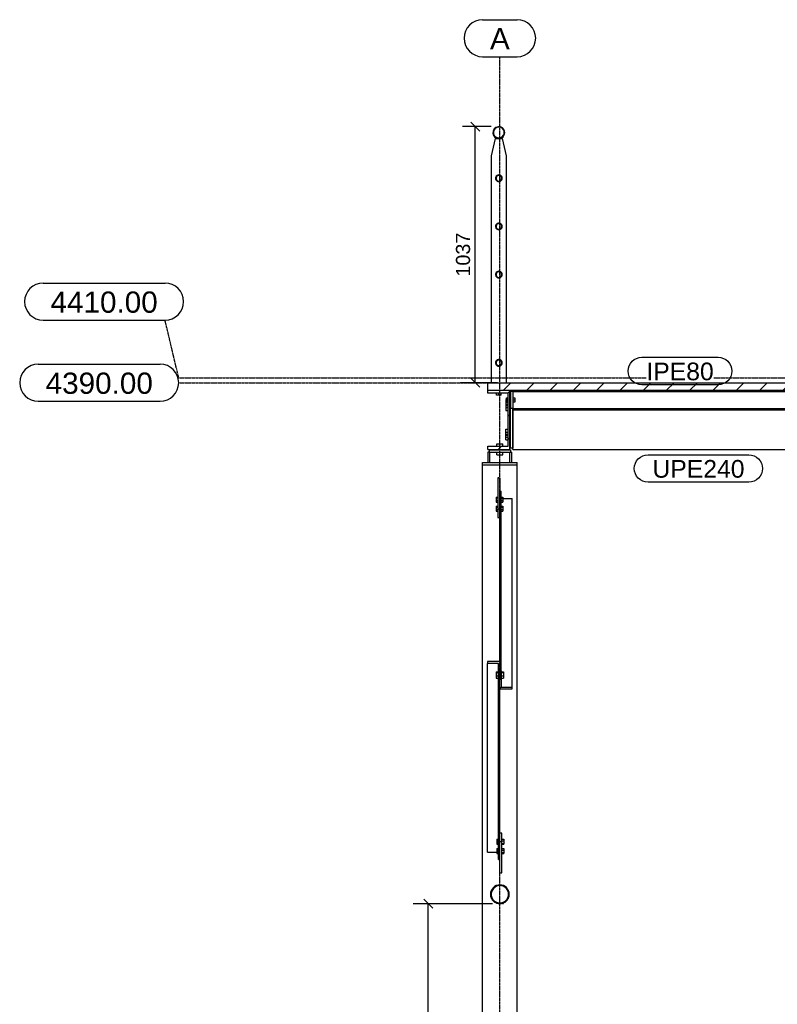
# Model space of a CAD drawing. Header units: millimetres. Extents: x 25 to 224619, y 20 to 11454.
# Tile 4 of 105: x 23880 to 26947, y 3365 to 7352. Entities that reach past the tile are written whole.
import ezdxf

# ---------------------------------------------------------------- set-up
doc = ezdxf.new("R2010")
doc.units = ezdxf.units.MM
doc.linetypes.add('DXK_LINE_DOT3', pattern=[5.9187, 2.979, -0.9799, 0.9799, -0.9799])
for name, color, linetype in [('ACIER_COUPE', 7, 'Continuous'), ('ACIER_HACHURES', 7, 'Continuous'), ('ACIER_VISIBLE', 7, 'Continuous'), ('BOULONS', 7, 'Continuous'), ('COTATIONS', 7, 'Continuous'), ('MAILLAGE', 7, 'Continuous'), ('REPERES', 7, 'Continuous')]:
    doc.layers.add(name, color=color, linetype=linetype)
doc.styles.add('Arial', font='arial.ttf', dxfattribs={"height": 0.2})

# ---------------------------------------------------------------- blocks, each defined once
blk = doc.blocks.new('GridLine-1649644-21059 - 20641')
at = {"layer": 'MAILLAGE', "color": 7, "linetype": 'Continuous'}
for p, q in [((25753.5, 7351.8), (25893.5, 7351.8)), ((25753.5, 7201.8), (25893.5, 7201.8))]:
    blk.add_line(p, q, dxfattribs=at)
at = {"layer": 'MAILLAGE', "color": 7, "linetype": 'DXK_LINE_DOT3'}
blk.add_line((25823.5, 600), (25823.5, 7201.8), dxfattribs=at)
at = {"layer": 'MAILLAGE', "color": 7, "linetype": 'Continuous'}
for centre, start, end in [((25753.5, 7276.8), 90, 270), ((25893.5, 7276.8), 270, 90)]:
    blk.add_arc(centre, 75, start, end, dxfattribs=at)
at = {"layer": 'MAILLAGE', "color": 7, "linetype": 'Continuous', "style": 'Arial'}
blk.add_text('A', height=86, dxfattribs=at).set_placement((25783.5, 7231.8))
blk = doc.blocks.new('GridLine-1649644-21065 - 20641')
at = {"layer": 'MAILLAGE', "color": 7, "linetype": 'Continuous'}
for p, q in [((23954.9, 5956.8), (24448.5, 5956.8)), ((23954.9, 5806.8), (24448.5, 5806.8))]:
    blk.add_line(p, q, dxfattribs=at)
at = {"layer": 'MAILLAGE', "color": 7, "linetype": 'DXK_LINE_DOT3'}
blk.add_line((24523.5, 5881.8), (33938.3, 5881.8), dxfattribs=at)
at = {"layer": 'MAILLAGE', "color": 7, "linetype": 'Continuous'}
for centre, start, end in [((23954.9, 5881.8), 90, 270), ((24448.5, 5881.8), 270, 90)]:
    blk.add_arc(centre, 75, start, end, dxfattribs=at)
at = {"layer": 'MAILLAGE', "color": 7, "linetype": 'Continuous', "style": 'Arial'}
blk.add_text('4390.00', height=85.96, dxfattribs=at).set_placement((23984.9, 5836.8))
blk = doc.blocks.new('GridLine-1649644-21066 - 20641')
at = {"layer": 'MAILLAGE', "color": 7, "linetype": 'Continuous'}
for p, q in [((23974.6, 6285.1), (24468.2, 6285.1)), ((23974.6, 6135.1), (24468.2, 6135.1))]:
    blk.add_line(p, q, dxfattribs=at)
at = {"layer": 'MAILLAGE', "color": 7, "linetype": 'DXK_LINE_DOT3'}
for q in [(24468.2, 6135.1), (33938.3, 5901.8)]:
    blk.add_line((24523.5, 5901.8), q, dxfattribs=at)
at = {"layer": 'MAILLAGE', "color": 7, "linetype": 'Continuous'}
for centre, start, end in [((23974.6, 6210.1), 90, 270), ((24468.2, 6210.1), 270, 90)]:
    blk.add_arc(centre, 75, start, end, dxfattribs=at)
at = {"layer": 'MAILLAGE', "color": 7, "linetype": 'Continuous', "style": 'Arial'}
blk.add_text('4410.00', height=85.96, dxfattribs=at).set_placement((24004.6, 6165.1))
blk = doc.blocks.new('Part-1649644-21030 - 20641')
at = {"layer": 'ACIER_HACHURES', "linetype": 'Continuous'}
h = blk.add_hatch(dxfattribs=at)
h.set_pattern_fill('', scale=21, style=0, pattern_type=0)
h.set_pattern_definition([(45, (25840.19, 6906.77), (-47.146, 47.146), [])])
h.paths.add_polyline_path([(25843.4, 6894.7), (25840.2, 6906.8), (25831.4, 6915.6), (25819.3, 6918.8), (25807.2, 6915.6), (25798.4, 6906.8), (25795.1, 6894.7), (25798.4, 6882.6), (25807.2, 6873.8), (25819.3, 6870.5), (25831.4, 6873.8), (25840.2, 6882.6)])
h.paths.add_polyline_path([(25830.4, 6875.5), (25819.3, 6872.5), (25808.2, 6875.5), (25800.1, 6883.6), (25797.1, 6894.7), (25800.1, 6905.8), (25808.2, 6913.9), (25819.3, 6916.8), (25830.4, 6913.9), (25838.5, 6905.8), (25841.4, 6894.7), (25838.5, 6883.6)])
at = {"layer": 'ACIER_COUPE', "color": 136, "linetype": 'Continuous'}
for radius, start, end in [(24.1, 30, 210), (22.1, 150, 330), (24.1, 210, 30), (22.1, 330, 150)]:
    blk.add_arc((25819.3, 6894.7), radius, start, end, dxfattribs=at)
blk = doc.blocks.new('Part-1649644-20721 - 20641')
at = {"layer": 'ACIER_HACHURES', "linetype": 'Continuous'}
h = blk.add_hatch(dxfattribs=at)
h.set_pattern_fill('', scale=21, style=0, pattern_type=0)
h.set_pattern_definition([(45, (25774.277, 5851.85), (-47.146, 47.146), [])])
h.paths.add_polyline_path([(25864.3, 5851.8), (25774.3, 5851.8), (25774.3, 5839.3), (25857.3, 5839.3), (25857.3, 5624.3), (25774.3, 5624.3), (25774.3, 5611.8), (25864.3, 5611.8)])
at = {"layer": 'ACIER_COUPE', "color": 136, "linetype": 'Continuous'}
for p, q in [((25774.3, 5839.3), (25774.3, 5851.8)), ((25774.3, 5851.8), (25864.3, 5851.8)), ((25857.3, 5839.3), (25774.3, 5839.3)), ((25857.3, 5624.3), (25857.3, 5839.3)), ((25864.3, 5611.8), (25864.3, 5851.8)), ((25774.3, 5611.8), (25774.3, 5624.3)), ((25774.3, 5624.3), (25857.3, 5624.3)), ((25774.3, 5611.8), (25864.3, 5611.8))]:
    blk.add_line(p, q, dxfattribs=at)
blk = doc.blocks.new('Part-1649644-20723 - 20641')
at = {"layer": 'ACIER_VISIBLE', "color": 136, "linetype": 'Continuous'}
for p, q in [((27324.3, 5851.8), (27439.7, 5851.8)), ((27407.6, 5725.6), (27439.7, 5851.8)), ((25876.1, 5611.8), (25876.1, 5771.8)), ((27378.6, 5611.8), (27393.8, 5671.6)), ((25876.1, 5611.8), (27234.3, 5611.8)), ((27324.3, 5611.8), (27378.6, 5611.8))]:
    blk.add_line(p, q, dxfattribs=at)
blk = doc.blocks.new('Part-1649644-20724 - 20641')
at = {"layer": 'ACIER_VISIBLE', "color": 136, "linetype": 'Continuous'}
for p, q in [((25753.6, 1483.8), (25753.6, 5548.8)), ((25756.8, 5548.8), (25757.1, 5548.8)), ((25757.1, 5548.8), (25759.3, 5548.8)), ((25765.6, 5548.8), (25770.1, 5548.8)), ((25779.3, 5548.8), (25785.2, 5548.8)), ((25797.6, 5548.8), (25803.5, 5548.8)), ((25843.5, 5548.8), (25849.4, 5548.8)), ((25861.7, 5548.8), (25867.7, 5548.8)), ((25876.9, 5548.8), (25881.4, 5548.8)), ((25887.7, 5548.8), (25889.9, 5548.8)), ((25889.9, 5548.8), (25890.2, 5548.8)), ((25893.3, 1483.8), (25893.3, 5548.8)), ((25819.5, 5496.5), (25823.5, 5495.8)), ((25823.5, 3897.9), (25827.5, 3897.3))]:
    blk.add_line(p, q, dxfattribs=at)
blk = doc.blocks.new('Part-1649644-20846 - 20641')
at = {"layer": 'ACIER_HACHURES', "linetype": 'Continuous'}
h = blk.add_hatch(dxfattribs=at)
h.set_pattern_fill('', scale=21, style=0, pattern_type=0)
h.set_pattern_definition([(45, (25828.497, 4648.79), (-47.146, 47.146), [])])
h.paths.add_polyline_path([(25873.5, 4648.8), (25828.5, 4648.8), (25828.5, 4715.4), (25823.5, 4715.4), (25823.5, 4641.4), (25873.5, 4641.4)])
at = {"layer": 'ACIER_COUPE', "color": 136, "linetype": 'Continuous'}
for p, q in [((25823.5, 4641.4), (25823.5, 4715.4)), ((25823.5, 4715.4), (25828.5, 4715.4)), ((25828.5, 4715.4), (25828.5, 4648.8)), ((25823.5, 4641.4), (25873.5, 4641.4)), ((25828.5, 4648.8), (25873.5, 4648.8)), ((25873.5, 4641.4), (25873.5, 4648.8))]:
    blk.add_line(p, q, dxfattribs=at)
at = {"layer": 'ACIER_VISIBLE', "color": 136, "linetype": 'Continuous'}
for p, q in [((25823.5, 4752.4), (25823.5, 5443.2)), ((25823.5, 5443.2), (25828.5, 5443.2)), ((25828.5, 4715.4), (25828.5, 5443.2)), ((25828.5, 5412.8), (25873.5, 5412.8)), ((25873.5, 4648.8), (25873.5, 5412.8))]:
    blk.add_line(p, q, dxfattribs=at)
blk = doc.blocks.new('Part-1649644-20725 - 20641')
at = {"layer": 'ACIER_VISIBLE', "color": 136, "linetype": 'Continuous'}
for p, q in [((25780.5, 5600), (25775.5, 5600)), ((25775.5, 5600), (25775.5, 5558.8)), ((25783.5, 5558.8), (25783.5, 5600)), ((25863.5, 5558.8), (25863.5, 5600)), ((25866.5, 5600), (25871.5, 5600)), ((25871.5, 5558.8), (25871.5, 5600))]:
    blk.add_line(p, q, dxfattribs=at)
blk = doc.blocks.new('Part-1649644-20727 - 20641')
at = {"layer": 'ACIER_VISIBLE', "color": 136, "linetype": 'Continuous'}
for p, q in [((25866.1, 5616.8), (25866.1, 5776.8)), ((25876.1, 5771.8), (25876.1, 5616.8)), ((25876.1, 5616.8), (25866.1, 5616.8))]:
    blk.add_line(p, q, dxfattribs=at)
blk = doc.blocks.new('Bolt-1649644-20728 - 20641')
at = {"layer": 'BOULONS', "color": 7, "linetype": 'Continuous'}
for p, q in [((25847.3, 5813.8), (25857.3, 5813.8)), ((25847.3, 5813.8), (25847.3, 5789.8)), ((25847.3, 5801.8), (25857.3, 5801.8)), ((25847.3, 5789.8), (25857.3, 5789.8)), ((25864.3, 5809.8), (25866.1, 5809.8)), ((25864.3, 5793.8), (25866.1, 5793.8)), ((25847.3, 5673.8), (25857.3, 5673.8)), ((25847.3, 5649.8), (25847.3, 5673.8)), ((25864.3, 5669.8), (25866.1, 5669.8)), ((25847.3, 5661.8), (25857.3, 5661.8)), ((25847.3, 5649.8), (25857.3, 5649.8)), ((25864.3, 5653.8), (25866.1, 5653.8))]:
    blk.add_line(p, q, dxfattribs=at)
blk = doc.blocks.new('Part-1649644-20730 - 20641')
at = {"layer": 'ACIER_VISIBLE', "color": 136, "linetype": 'Continuous'}
for p, q in [((25780.5, 5610), (25780.5, 5600)), ((25780.5, 5610), (25866.5, 5610)), ((25780.5, 5600), (25866.5, 5600)), ((25866.5, 5610), (25866.5, 5600))]:
    blk.add_line(p, q, dxfattribs=at)
blk = doc.blocks.new('Bolt-1649644-20731 - 20641')
at = {"layer": 'BOULONS', "color": 7, "linetype": 'Continuous'}
for p, q in [((25811.5, 5624.3), (25811.5, 5634.3)), ((25811.5, 5634.3), (25835.5, 5634.3)), ((25823.5, 5624.3), (25823.5, 5634.3)), ((25835.5, 5624.3), (25835.5, 5634.3)), ((25811.5, 5590), (25811.5, 5600)), ((25811.5, 5590), (25835.5, 5590)), ((25815.5, 5610), (25815.5, 5611.8)), ((25823.5, 5590), (25823.5, 5600)), ((25831.5, 5610), (25831.5, 5611.8)), ((25835.5, 5590), (25835.5, 5600))]:
    blk.add_line(p, q, dxfattribs=at)
blk = doc.blocks.new('Part-1649644-20733 - 20641')
at = {"layer": 'ACIER_VISIBLE', "color": 136, "linetype": 'Continuous'}
for p, q in [((25753.6, 5558.8), (25893.3, 5558.8)), ((25753.6, 5548.8), (25753.6, 5558.8)), ((25753.6, 5548.8), (25756.8, 5548.8)), ((25759.3, 5548.8), (25765.6, 5548.8)), ((25770.1, 5548.8), (25779.3, 5548.8)), ((25785.2, 5548.8), (25797.6, 5548.8)), ((25803.5, 5548.8), (25843.5, 5548.8)), ((25849.4, 5548.8), (25861.7, 5548.8)), ((25867.7, 5548.8), (25876.9, 5548.8)), ((25881.4, 5548.8), (25887.7, 5548.8)), ((25890.2, 5548.8), (25891, 5548.8)), ((25891, 5548.8), (25893.3, 5548.8)), ((25893.3, 5548.8), (25893.3, 5558.8))]:
    blk.add_line(p, q, dxfattribs=at)
blk = doc.blocks.new('Part-1649644-21033 - 20641')
at = {"layer": 'ACIER_HACHURES', "linetype": 'Continuous'}
h = blk.add_hatch(dxfattribs=at)
h.set_pattern_fill('', scale=21, style=0, pattern_type=0)
h.set_pattern_definition([(45, (25830.925, 6521.42), (-47.146, 47.146), [])])
h.paths.add_polyline_path([(25832.7, 6514.7), (25830.9, 6521.4), (25826, 6526.3), (25819.3, 6528.1), (25812.6, 6526.3), (25807.6, 6521.4), (25805.8, 6514.7), (25807.6, 6508), (25812.6, 6503), (25819.3, 6501.2), (25826, 6503), (25830.9, 6508)])
h.paths.add_polyline_path([(25825, 6504.8), (25819.3, 6503.2), (25813.6, 6504.8), (25809.4, 6509), (25807.8, 6514.7), (25809.4, 6520.4), (25813.6, 6524.6), (25819.3, 6526.1), (25825, 6524.6), (25829.2, 6520.4), (25830.7, 6514.7), (25829.2, 6509)])
at = {"layer": 'ACIER_COUPE', "color": 136, "linetype": 'Continuous'}
for radius, start, end in [(13.4, 30, 210), (13.4, 210, 30), (11.4, 150, 330), (11.4, 330, 150)]:
    blk.add_arc((25819.3, 6514.7), radius, start, end, dxfattribs=at)
blk = doc.blocks.new('Part-1649644-20845 - 20641')
at = {"layer": 'ACIER_HACHURES', "linetype": 'Continuous'}
h = blk.add_hatch(dxfattribs=at)
h.set_pattern_fill('', scale=21, style=0, pattern_type=0)
h.set_pattern_definition([(45, (25858.65, 3824.46), (-47.146, 47.146), [])])
h.paths.add_polyline_path([(25861.5, 3809.9), (25858.7, 3824.5), (25850.4, 3836.8), (25838.1, 3845.1), (25823.5, 3847.9), (25808.9, 3845.1), (25796.6, 3836.8), (25788.3, 3824.5), (25785.4, 3809.9), (25788.3, 3795.3), (25796.6, 3783), (25808.9, 3774.7), (25823.5, 3771.8), (25838.1, 3774.7), (25850.4, 3783), (25858.7, 3795.3)])
h.paths.add_polyline_path([(25848.4, 3785), (25836.9, 3777.4), (25823.5, 3774.7), (25810, 3777.4), (25798.6, 3785), (25791, 3796.4), (25788.3, 3809.9), (25791, 3823.3), (25798.6, 3834.8), (25810, 3842.4), (25823.5, 3845), (25836.9, 3842.4), (25848.4, 3834.8), (25856, 3823.3), (25858.6, 3809.9), (25856, 3796.4)])
at = {"layer": 'ACIER_COUPE', "color": 136, "linetype": 'Continuous'}
for radius, start, end in [(38, 22.5, 202.5), (35.1, 337.5, 157.5), (38, 202.5, 22.5), (35.1, 157.5, 337.5)]:
    blk.add_arc((25823.5, 3809.9), radius, start, end, dxfattribs=at)
blk = doc.blocks.new('Part-1649644-20847 - 20641')
at = {"layer": 'ACIER_HACHURES', "linetype": 'Continuous'}
h = blk.add_hatch(dxfattribs=at)
h.set_pattern_fill('', scale=21, style=0, pattern_type=0)
h.set_pattern_definition([(45, (25773.497, 4752.41), (-47.146, 47.146), [])])
h.paths.add_polyline_path([(25823.5, 4752.4), (25773.5, 4752.4), (25773.5, 4745), (25818.5, 4745), (25818.5, 4678.4), (25823.5, 4678.4)])
at = {"layer": 'ACIER_COUPE', "color": 136, "linetype": 'Continuous'}
for p, q in [((25823.5, 4752.4), (25773.5, 4752.4)), ((25773.5, 4752.4), (25773.5, 4745)), ((25818.5, 4745), (25773.5, 4745)), ((25818.5, 4678.4), (25818.5, 4745)), ((25823.5, 4752.4), (25823.5, 4678.4)), ((25823.5, 4678.4), (25818.5, 4678.4))]:
    blk.add_line(p, q, dxfattribs=at)
at = {"layer": 'ACIER_VISIBLE', "color": 136, "linetype": 'Continuous'}
for p, q in [((25773.5, 3981), (25773.5, 4745)), ((25818.5, 3950.6), (25818.5, 4678.4)), ((25823.5, 3950.6), (25823.5, 4641.4)), ((25773.5, 3981), (25818.5, 3981)), ((25818.5, 3950.6), (25823.5, 3950.6))]:
    blk.add_line(p, q, dxfattribs=at)
blk = doc.blocks.new('Part-1649644-20904 - 20641')
at = {"layer": 'ACIER_VISIBLE', "color": 136, "linetype": 'Continuous'}
for p, q in [((25819.5, 5496.5), (25815.5, 5496.5)), ((25815.5, 5496.5), (25815.5, 5335.7)), ((25823.5, 5495.8), (25823.5, 5369.5)), ((25823.5, 5369.5), (25815.5, 5369.5)), ((25815.5, 5335.7), (25823.5, 5335.7))]:
    blk.add_line(p, q, dxfattribs=at)
blk = doc.blocks.new('Bolt-1649644-20905 - 20641')
at = {"layer": 'BOULONS', "color": 7, "linetype": 'Continuous'}
for p, q in [((25808, 5418), (25808, 5397.7)), ((25808, 5418), (25815.5, 5418)), ((25808, 5414.9), (25815.5, 5414.9)), ((25808, 5404.8), (25815.5, 5404.8)), ((25808, 5397.7), (25815.5, 5397.7)), ((25828.5, 5418), (25836, 5418)), ((25828.5, 5414.9), (25836, 5414.9)), ((25828.5, 5404.8), (25836, 5404.8)), ((25828.5, 5397.7), (25836, 5397.7)), ((25836, 5418), (25836, 5397.7)), ((25808, 5381.2), (25808, 5360.9)), ((25808, 5381.2), (25815.5, 5381.2)), ((25808, 5378.1), (25815.5, 5378.1)), ((25808, 5367.9), (25815.5, 5367.9)), ((25808, 5360.9), (25815.5, 5360.9)), ((25828.5, 5381.2), (25836, 5381.2)), ((25828.5, 5378.1), (25836, 5378.1)), ((25828.5, 5367.9), (25836, 5367.9)), ((25828.5, 5360.9), (25836, 5360.9)), ((25836, 5381.2), (25836, 5360.9))]:
    blk.add_line(p, q, dxfattribs=at)
blk = doc.blocks.new('Part-1649644-20907 - 20641')
at = {"layer": 'ACIER_VISIBLE', "color": 136, "linetype": 'Continuous'}
for p, q in [((25831.5, 4058.1), (25823.5, 4058.1)), ((25831.5, 3897.3), (25831.5, 4058.1)), ((25823.5, 4024.3), (25831.5, 4024.3)), ((25823.5, 3897.9), (25823.5, 4024.3)), ((25827.5, 3897.3), (25831.5, 3897.3))]:
    blk.add_line(p, q, dxfattribs=at)
blk = doc.blocks.new('Bolt-1649644-20908 - 20641')
at = {"layer": 'BOULONS', "color": 7, "linetype": 'Continuous'}
for p, q in [((25811, 4032.9), (25811, 4012.6)), ((25811, 4032.9), (25818.5, 4032.9)), ((25831.5, 4032.9), (25839, 4032.9)), ((25839, 4032.9), (25839, 4012.6)), ((25811, 4025.9), (25818.5, 4025.9)), ((25811, 4015.7), (25818.5, 4015.7)), ((25811, 4012.6), (25818.5, 4012.6)), ((25811, 3996), (25811, 3975.8)), ((25811, 3996), (25818.5, 3996)), ((25811, 3989), (25818.5, 3989)), ((25831.5, 4025.9), (25839, 4025.9)), ((25831.5, 4015.7), (25839, 4015.7)), ((25831.5, 4012.6), (25839, 4012.6)), ((25831.5, 3996), (25839, 3996)), ((25831.5, 3989), (25839, 3989)), ((25839, 3996), (25839, 3975.8)), ((25811, 3978.9), (25818.5, 3978.9)), ((25811, 3975.8), (25818.5, 3975.8)), ((25831.5, 3978.9), (25839, 3978.9)), ((25831.5, 3975.8), (25839, 3975.8))]:
    blk.add_line(p, q, dxfattribs=at)
blk = doc.blocks.new('Part-1649644-20910 - 20641')
at = {"layer": 'ACIER_VISIBLE', "color": 136, "linetype": 'Continuous'}
for p, q in [((25833.5, 3846.5), (25838.4, 3846.5)), ((25838.4, 3844.8), (25838.4, 3846.5)), ((25833.6, 3773.3), (25838.4, 3773.3)), ((25838.4, 3773.3), (25838.4, 3775))]:
    blk.add_line(p, q, dxfattribs=at)
blk = doc.blocks.new('Part-1649644-20913 - 20641')
at = {"layer": 'ACIER_VISIBLE', "color": 136, "linetype": 'Continuous'}
for start, end in [(113.3906, 156.6094), (68.3906, 111.6094), (23.3906, 66.6094), (158.3906, 201.6094), (203.3906, 246.6094), (293.3906, 336.6094), (338.3906, 21.6094), (248.3907, 291.6093)]:
    blk.add_arc((25823.5, 3809.9), 38.1, start, end, dxfattribs=at)
blk = doc.blocks.new('Bolt-1649644-20915 - 20641')
at = {"layer": 'BOULONS', "color": 7, "linetype": 'Continuous'}
for p, q in [((25808.5, 4711.4), (25818.5, 4711.4)), ((25808.5, 4711.4), (25808.5, 4685)), ((25808.5, 4708.4), (25818.5, 4708.4)), ((25828.5, 4711.4), (25838.5, 4711.4)), ((25828.5, 4708.4), (25838.5, 4708.4)), ((25838.5, 4711.4), (25838.5, 4685)), ((25808.5, 4695.2), (25818.5, 4695.2)), ((25808.5, 4685), (25818.5, 4685)), ((25828.5, 4695.2), (25838.5, 4695.2)), ((25828.5, 4685), (25838.5, 4685))]:
    blk.add_line(p, q, dxfattribs=at)
blk = doc.blocks.new('Part-1649644-21035 - 20641')
at = {"layer": 'ACIER_HACHURES', "linetype": 'Continuous'}
h = blk.add_hatch(dxfattribs=at)
h.set_pattern_fill('', scale=21, style=0, pattern_type=0)
h.set_pattern_definition([(45, (25830.925, 5969.07), (-47.146, 47.146), [])])
h.paths.add_polyline_path([(25832.7, 5962.3), (25830.9, 5969.1), (25826, 5974), (25819.3, 5975.8), (25812.6, 5974), (25807.6, 5969.1), (25805.8, 5962.3), (25807.6, 5955.6), (25812.6, 5950.7), (25819.3, 5948.9), (25826, 5950.7), (25830.9, 5955.6)])
h.paths.add_polyline_path([(25825, 5952.4), (25819.3, 5950.9), (25813.6, 5952.4), (25809.4, 5956.6), (25807.8, 5962.3), (25809.4, 5968.1), (25813.6, 5972.3), (25819.3, 5973.8), (25825, 5972.3), (25829.2, 5968.1), (25830.7, 5962.3), (25829.2, 5956.6)])
at = {"layer": 'ACIER_COUPE', "color": 136, "linetype": 'Continuous'}
for radius, start, end in [(13.4, 30, 210), (13.4, 210, 30), (11.4, 150, 330), (11.4, 330, 150)]:
    blk.add_arc((25819.3, 5962.3), radius, start, end, dxfattribs=at)
blk = doc.blocks.new('Part-1649644-20941 - 20641')
at = {"layer": 'ACIER_HACHURES', "linetype": 'Continuous'}
h = blk.add_hatch(dxfattribs=at)
h.set_pattern_fill('', scale=21, style=0, pattern_type=0)
h.set_pattern_definition([(45, (25774.277, 5881.85), (-47.1463, 47.1463), [])])
h.paths.add_polyline_path([(27324.3, 5881.8), (25774.3, 5881.8), (25774.3, 5851.8), (27324.3, 5851.8)])
at = {"layer": 'ACIER_COUPE', "color": 136, "linetype": 'Continuous'}
for p, q in [((25774.3, 5851.8), (25774.3, 5881.8)), ((25774.3, 5881.8), (27324.3, 5881.8)), ((27324.3, 5851.8), (27324.3, 5881.8)), ((25774.3, 5851.8), (27324.3, 5851.8))]:
    blk.add_line(p, q, dxfattribs=at)
blk = doc.blocks.new('Part-1649644-20943 - 20641')
at = {"layer": 'ACIER_VISIBLE', "color": 136, "linetype": 'Continuous'}
for p, q in [((25876.1, 5846.8), (25876.1, 5851.8)), ((25876.1, 5846.6), (27229.3, 5846.6)), ((27229.3, 5851.8), (27229.3, 5831.8)), ((27229.3, 5831.8), (27305.5, 5831.8)), ((25876.1, 5777), (27305.5, 5777)), ((25876.1, 5771.8), (25876.1, 5776.8)), ((25876.1, 5771.8), (27305.5, 5771.8))]:
    blk.add_line(p, q, dxfattribs=at)
blk = doc.blocks.new('Bolt-1649644-20952 - 20641')
at = {"layer": 'BOULONS', "color": 7, "linetype": 'Continuous'}
for p, q in [((25847.3, 5793.8), (25857.3, 5793.8)), ((25847.3, 5793.8), (25847.3, 5769.8)), ((25847.3, 5781.8), (25857.3, 5781.8)), ((25864.3, 5789.8), (25866.1, 5789.8)), ((25847.3, 5769.8), (25857.3, 5769.8)), ((25864.3, 5773.8), (25866.1, 5773.8)), ((25847.3, 5693.8), (25857.3, 5693.8)), ((25847.3, 5669.8), (25847.3, 5693.8)), ((25847.3, 5681.8), (25857.3, 5681.8)), ((25847.3, 5669.8), (25857.3, 5669.8)), ((25864.3, 5689.8), (25866.1, 5689.8)), ((25864.3, 5673.8), (25866.1, 5673.8))]:
    blk.add_line(p, q, dxfattribs=at)
blk = doc.blocks.new('Part-1649644-20958 - 20641')
at = {"layer": 'ACIER_VISIBLE', "color": 136, "linetype": 'Continuous'}
for p, q in [((25876.1, 5846.8), (25866.1, 5846.8)), ((25866.1, 5846.8), (25866.1, 5776.8)), ((25876.1, 5846.8), (25876.1, 5776.8)), ((25876.1, 5776.8), (25866.1, 5776.8))]:
    blk.add_line(p, q, dxfattribs=at)
blk = doc.blocks.new('Bolt-1649644-20959 - 20641')
at = {"layer": 'BOULONS', "color": 7, "linetype": 'Continuous'}
for p, q in [((25849.8, 5820.8), (25857.3, 5820.8)), ((25849.8, 5820.8), (25849.8, 5802.8)), ((25849.8, 5811.8), (25857.3, 5811.8)), ((25849.8, 5802.8), (25857.3, 5802.8)), ((25864.3, 5817.8), (25866.1, 5817.8)), ((25864.3, 5805.8), (25866.1, 5805.8)), ((25876.1, 5820.8), (25883.6, 5820.8)), ((25876.1, 5811.8), (25883.6, 5811.8)), ((25883.6, 5802.8), (25876.1, 5802.8)), ((25883.6, 5820.8), (25883.6, 5802.8))]:
    blk.add_line(p, q, dxfattribs=at)
blk = doc.blocks.new('Bolt-1649644-20962 - 20641')
at = {"layer": 'BOULONS', "color": 7, "linetype": 'Continuous'}
for p, q in [((25849.8, 5820.8), (25857.3, 5820.8)), ((25849.8, 5802.8), (25849.8, 5820.8)), ((25849.8, 5811.8), (25857.3, 5811.8)), ((25849.8, 5802.8), (25857.3, 5802.8)), ((25864.3, 5817.8), (25866.1, 5817.8)), ((25864.3, 5805.8), (25866.1, 5805.8))]:
    blk.add_line(p, q, dxfattribs=at)
blk = doc.blocks.new('Bolt-1649644-21019 - 20641')
at = {"layer": 'BOULONS', "color": 7, "linetype": 'Continuous'}
for p, q in [((25810.3, 5831.8), (25810.3, 5839.3)), ((25828.3, 5831.8), (25810.3, 5831.8)), ((25819.3, 5831.8), (25819.3, 5839.3)), ((25828.3, 5831.8), (25828.3, 5839.3))]:
    blk.add_line(p, q, dxfattribs=at)
blk = doc.blocks.new('Part-1649644-21012 - 20641')
at = {"layer": 'ACIER_VISIBLE', "color": 136, "linetype": 'Continuous'}
for p, q in [((25789.3, 6800.5), (25806.3, 6870.5)), ((25806.3, 6870.5), (25832.3, 6870.5)), ((25832.3, 6870.5), (25849.3, 6800.5)), ((25789.3, 5881.8), (25789.3, 6800.5)), ((25849.3, 6800.5), (25849.3, 5881.8))]:
    blk.add_line(p, q, dxfattribs=at)
blk = doc.blocks.new('Bolt-1649644-21016 - 20641')
at = {"layer": 'BOULONS', "color": 7, "linetype": 'Continuous'}
for p, q in [((25810.3, 5831.8), (25810.3, 5839.3)), ((25828.3, 5831.8), (25810.3, 5831.8)), ((25819.3, 5831.8), (25819.3, 5839.3)), ((25828.3, 5831.8), (25828.3, 5839.3))]:
    blk.add_line(p, q, dxfattribs=at)
blk = doc.blocks.new('Part-1649644-21032 - 20641')
at = {"layer": 'ACIER_HACHURES', "linetype": 'Continuous'}
h = blk.add_hatch(dxfattribs=at)
h.set_pattern_fill('', scale=21, style=0, pattern_type=0)
h.set_pattern_definition([(45, (25830.925, 6716.42), (-47.146, 47.146), [])])
h.paths.add_polyline_path([(25832.7, 6709.7), (25830.9, 6716.4), (25826, 6721.3), (25819.3, 6723.1), (25812.6, 6721.3), (25807.6, 6716.4), (25805.8, 6709.7), (25807.6, 6703), (25812.6, 6698), (25819.3, 6696.2), (25826, 6698), (25830.9, 6703)])
h.paths.add_polyline_path([(25825, 6699.8), (25819.3, 6698.2), (25813.6, 6699.8), (25809.4, 6704), (25807.8, 6709.7), (25809.4, 6715.4), (25813.6, 6719.6), (25819.3, 6721.1), (25825, 6719.6), (25829.2, 6715.4), (25830.7, 6709.7), (25829.2, 6704)])
at = {"layer": 'ACIER_COUPE', "color": 136, "linetype": 'Continuous'}
for radius, start, end in [(13.4, 30, 210), (13.4, 210, 30), (11.4, 150, 330), (11.4, 330, 150)]:
    blk.add_arc((25819.3, 6709.7), radius, start, end, dxfattribs=at)
blk = doc.blocks.new('Part-1649644-21034 - 20641')
at = {"layer": 'ACIER_HACHURES', "linetype": 'Continuous'}
h = blk.add_hatch(dxfattribs=at)
h.set_pattern_fill('', scale=21, style=0, pattern_type=0)
h.set_pattern_definition([(45, (25830.925, 6326.42), (-47.146, 47.146), [])])
h.paths.add_polyline_path([(25832.7, 6319.7), (25830.9, 6326.4), (25826, 6331.3), (25819.3, 6333.1), (25812.6, 6331.3), (25807.6, 6326.4), (25805.8, 6319.7), (25807.6, 6313), (25812.6, 6308), (25819.3, 6306.2), (25826, 6308), (25830.9, 6313)])
h.paths.add_polyline_path([(25825, 6309.8), (25819.3, 6308.2), (25813.6, 6309.8), (25809.4, 6314), (25807.8, 6319.7), (25809.4, 6325.4), (25813.6, 6329.6), (25819.3, 6331.1), (25825, 6329.6), (25829.2, 6325.4), (25830.7, 6319.7), (25829.2, 6314)])
at = {"layer": 'ACIER_COUPE', "color": 136, "linetype": 'Continuous'}
for radius, start, end in [(13.4, 30, 210), (13.4, 210, 30), (11.4, 150, 330), (11.4, 330, 150)]:
    blk.add_arc((25819.3, 6319.7), radius, start, end, dxfattribs=at)
blk = doc.blocks.new('StraightDimension-1649644-24863 - 20641')
at = {"layer": 'COTATIONS', "color": 7, "linetype": 'Continuous'}
for p, q in [((25551.8, 3753.8), (25515.8, 3789.8)), ((25793.5, 3771.8), (25472.3, 3771.8)), ((25533.8, 1471.8), (25533.8, 3771.8)), ((25515.8, 1489.8), (25551.8, 1453.8)), ((25793.5, 1471.8), (25472.3, 1471.8))]:
    blk.add_line(p, q, dxfattribs=at)
at = {"color": 0}
blk.add_wipeout([(25524.8, 2748), (25419.8, 2748), (25419.8, 2495.7), (25524.8, 2495.7)], dxfattribs=at).dxf.layer = 'COTATIONS'
at = {"layer": 'COTATIONS', "color": 7, "style": 'Arial'}
blk.add_text('2300', height=71.63, rotation=90.0002, dxfattribs=at).set_placement((25509.8, 2510.7))
blk = doc.blocks.new('StraightDimension-1649644-37837 - 20641')
at = {"layer": 'COTATIONS', "color": 7, "linetype": 'Continuous'}
for p, q in [((25788.6, 6918.8), (25672.9, 6918.8)), ((25741.9, 6900.8), (25705.9, 6936.8)), ((25723.9, 5881.8), (25723.9, 6918.8)), ((25813.9, 5881.8), (25663.9, 5881.8)), ((25705.9, 5899.8), (25741.9, 5863.8))]:
    blk.add_line(p, q, dxfattribs=at)
at = {"color": 0}
blk.add_wipeout([(25714.9, 6501.3), (25630.9, 6501.3), (25630.9, 6299.4), (25714.9, 6299.4)], dxfattribs=at).dxf.layer = 'COTATIONS'
at = {"layer": 'COTATIONS', "color": 7, "style": 'Arial'}
blk.add_text('1037', height=57.3, rotation=90.0002, dxfattribs=at).set_placement((25702.9, 6311.4))
blk = doc.blocks.new('Mark-1649644-35156 - 20641')
at = {"color": 0}
blk.add_wipeout([(26688.8, 5891.6), (26688.8, 5966.6), (26416.6, 5966.6), (26416.6, 5891.6)], dxfattribs=at).dxf.layer = 'REPERES'
blk.add_wipeout([(26688.8, 5891.6), (26688.8, 5966.6), (26416.6, 5966.6), (26416.6, 5891.6)], dxfattribs=at).dxf.layer = 'REPERES'
at = {"layer": 'REPERES', "color": 1, "linetype": 'Continuous'}
blk.add_lwpolyline([(26398.6, 5873.6, -1), (26398.6, 5984.6), (26706.8, 5984.6, -1), (26706.8, 5873.6), (26398.6, 5873.6)], format="xyb", close=True, dxfattribs=at)
at = {"layer": 'REPERES', "color": 7, "style": 'Arial'}
blk.add_text('IPE80', height=71.63, dxfattribs=at).set_placement((26416.6, 5891.6))
blk = doc.blocks.new('Mark-1649644-26664 - 20641')
at = {"color": 0}
blk.add_wipeout([(26813.5, 5497.1), (26813.5, 5572.1), (26441.2, 5572.1), (26441.2, 5497.1)], dxfattribs=at).dxf.layer = 'REPERES'
blk.add_wipeout([(26813.5, 5497.1), (26813.5, 5572.1), (26441.2, 5572.1), (26441.2, 5497.1)], dxfattribs=at).dxf.layer = 'REPERES'
at = {"layer": 'REPERES', "color": 1, "linetype": 'Continuous'}
blk.add_lwpolyline([(26423.2, 5479.1, -1), (26423.2, 5590.1), (26831.5, 5590.1, -1), (26831.5, 5479.1), (26423.2, 5479.1)], format="xyb", close=True, dxfattribs=at)
at = {"layer": 'REPERES', "color": 7, "style": 'Arial'}
blk.add_text('UPE240', height=71.63, dxfattribs=at).set_placement((26441.2, 5497.1))

msp = doc.modelspace()

# ---------------------------------------------------------------- block references
for name in ['GridLine-1649644-21059 - 20641', 'Part-1649644-21030 - 20641', 'Part-1649644-21012 - 20641', 'Part-1649644-21032 - 20641', 'Part-1649644-21033 - 20641', 'Part-1649644-21034 - 20641', 'GridLine-1649644-21066 - 20641', 'GridLine-1649644-21065 - 20641', 'Part-1649644-21035 - 20641', 'Part-1649644-20941 - 20641', 'Part-1649644-20721 - 20641', 'Bolt-1649644-21019 - 20641', 'Bolt-1649644-21016 - 20641', 'Part-1649644-20958 - 20641', 'Part-1649644-20723 - 20641', 'Part-1649644-20943 - 20641', 'Bolt-1649644-20728 - 20641', 'Bolt-1649644-20952 - 20641', 'Bolt-1649644-20959 - 20641', 'Bolt-1649644-20962 - 20641', 'Part-1649644-20727 - 20641', 'Bolt-1649644-20731 - 20641', 'Part-1649644-20725 - 20641', 'Part-1649644-20730 - 20641', 'Mark-1649644-26664 - 20641', 'Part-1649644-20733 - 20641', 'Part-1649644-20724 - 20641', 'Part-1649644-20904 - 20641', 'Part-1649644-20846 - 20641', 'Bolt-1649644-20905 - 20641', 'Part-1649644-20847 - 20641', 'Bolt-1649644-20915 - 20641', 'Bolt-1649644-20908 - 20641', 'Part-1649644-20907 - 20641', 'Part-1649644-20845 - 20641', 'Part-1649644-20913 - 20641', 'Part-1649644-20910 - 20641']:
    msp.add_blockref(name, (0, 0))

# ---------------------------------------------------------------- next in the draw order: block references
for name in ['StraightDimension-1649644-37837 - 20641', 'Mark-1649644-35156 - 20641', 'StraightDimension-1649644-24863 - 20641']:
    msp.add_blockref(name, (0, 0))

doc.saveas('drawing.dxf')
